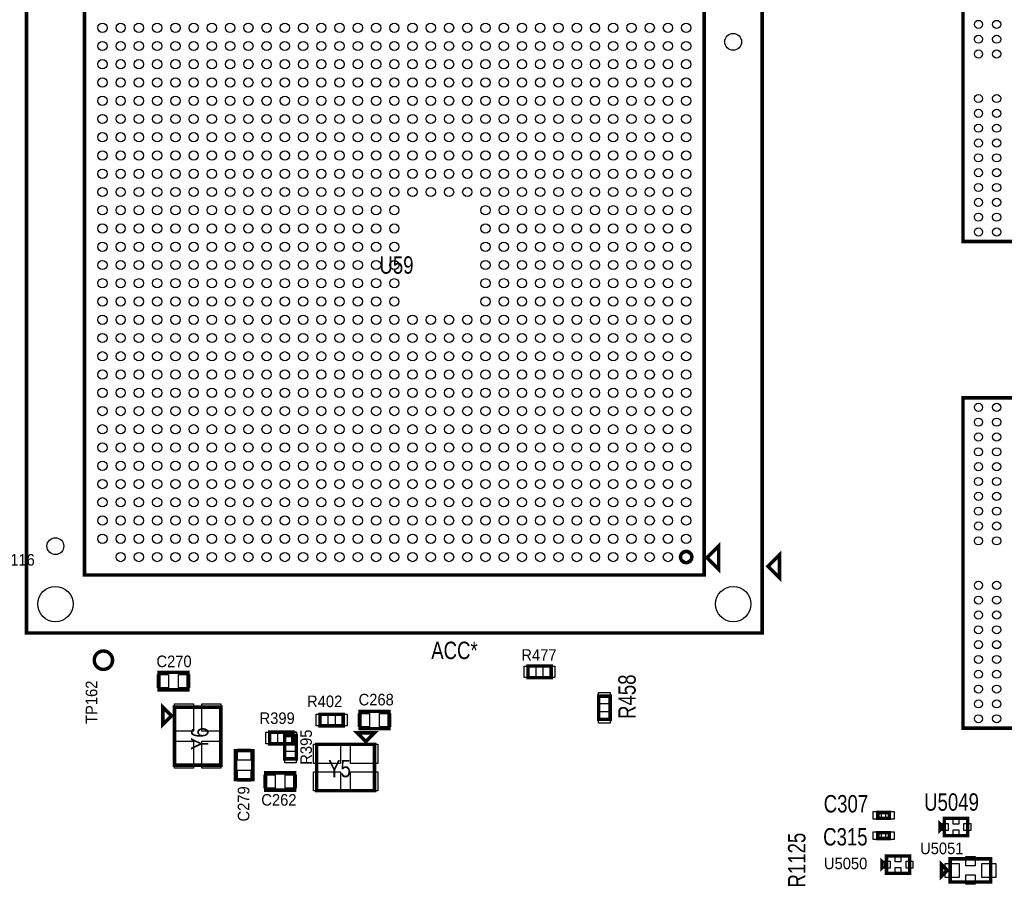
# Model space of a CAD drawing. Extents: x -197 to 9597, y -1478 to 7719.
# Tile 29 of 40: x 3909 to 5609, y 2136 to 3629. Entities that reach past the tile are written whole.
import ezdxf
from ezdxf.enums import TextEntityAlignment as Align

# ---------------------------------------------------------------- set-up
doc = ezdxf.new("R2010")
doc.units = 0
for name, color, linetype in [('PG_ASSEMBLY_TOP', 120, 'CONTINUOUS'), ('PIN_TOP', 140, 'CONTINUOUS'), ('RD_ASSEMBLY_TOP', 120, 'CONTINUOUS')]:
    doc.layers.add(name, color=color, linetype=linetype)

msp = doc.modelspace()

# ---------------------------------------------------------------- linework, layer by layer
at = {"layer": 'PG_ASSEMBLY_TOP', "const_width": 6}
for points in [[(5190.732, 3841.016), (3920.732, 3841.016), (3920.732, 2571.016), (5190.732, 2571.016), (5190.732, 3841.016)], [(5937.488, 3816.709), (5537.488, 3816.709), (5537.488, 3246.709), (5937.488, 3246.709), (5937.488, 3816.709)], [(5090.732, 3741.016), (4020.732, 3741.016), (4020.732, 2671.016), (5090.732, 2671.016), (5090.732, 3741.016)], [(5937.488, 2976.709), (5537.488, 2976.709), (5537.488, 2406.709), (5937.488, 2406.709), (5937.488, 2976.709)], [(5115.732, 2681.016), (5115.732, 2721.016), (5095.732, 2701.016), (5115.732, 2681.016)], [(5220.732, 2666.016), (5220.732, 2706.016), (5200.732, 2686.016), (5220.732, 2666.016)], [(4786.479, 2494.016), (4826.479, 2494.016), (4826.479, 2514.016), (4786.479, 2514.016), (4786.479, 2494.016)], [(4199.476, 2503.024), (4149.476, 2503.024), (4149.476, 2473.024), (4199.476, 2473.024), (4199.476, 2503.024)], [(4908.48, 2462.017), (4908.48, 2422.017), (4928.48, 2422.017), (4928.48, 2462.017), (4908.48, 2462.017)], [(4171.204, 2428.024), (4156.204, 2443.024), (4156.204, 2413.024), (4171.204, 2428.024)], [(4176.204, 2443.024), (4176.204, 2343.024), (4256.204, 2343.024), (4256.204, 2443.024), (4176.204, 2443.024)], [(4427.545, 2410.74), (4467.545, 2410.74), (4467.545, 2430.74), (4427.545, 2430.74), (4427.545, 2410.74)], [(4496.545, 2405.74), (4546.545, 2405.74), (4546.545, 2435.74), (4496.545, 2435.74), (4496.545, 2405.74)], [(4380.545, 2399.74), (4340.545, 2399.74), (4340.545, 2379.74), (4380.545, 2379.74), (4380.545, 2399.74)], [(4506.545, 2383.74), (4521.545, 2398.74), (4491.545, 2398.74), (4506.545, 2383.74)], [(4366.545, 2393.74), (4366.545, 2353.74), (4386.545, 2353.74), (4386.545, 2393.74), (4366.545, 2393.74)], [(4521.545, 2378.74), (4421.545, 2378.74), (4421.545, 2298.74), (4521.545, 2298.74), (4521.545, 2378.74)], [(4281.48, 2367.906), (4281.48, 2317.906), (4311.48, 2317.906), (4311.48, 2367.906), (4281.48, 2367.906)], [(4383.545, 2329.74), (4333.545, 2329.74), (4333.545, 2299.74), (4383.545, 2299.74), (4383.545, 2329.74)], [(5390.488, 2251.292), (5410.488, 2251.292), (5410.488, 2261.292), (5390.488, 2261.292), (5390.488, 2251.292)], [(5497.988, 2231.292), (5497.988, 2241.292), (5502.988, 2236.292), (5497.988, 2231.292)], [(5505.488, 2221.292), (5545.488, 2221.292), (5545.488, 2251.292), (5505.488, 2251.292), (5505.488, 2221.292)], [(5390.488, 2216.292), (5410.488, 2216.292), (5410.488, 2226.292), (5390.488, 2226.292), (5390.488, 2216.292)], [(5397.988, 2166.292), (5397.988, 2176.292), (5402.988, 2171.292), (5397.988, 2166.292)], [(5405.488, 2156.292), (5445.488, 2156.292), (5445.488, 2186.292), (5405.488, 2186.292), (5405.488, 2156.292)], [(5500.488, 2151.292), (5500.488, 2171.292), (5510.488, 2161.292), (5500.488, 2151.292)], [(5515.488, 2141.292), (5585.488, 2141.292), (5585.488, 2181.292), (5515.488, 2181.292), (5515.488, 2141.292)]]:
    msp.add_lwpolyline(points, dxfattribs=at)
for points in [[(5069.435, 2702.079, 0.999999), (5049.903, 2702.079, 1.000001), (5069.435, 2702.079)], [(4069.292, 2524.016, 0.999984), (4037.667, 2524.017, 1.000016), (4069.292, 2524.016)]]:
    msp.add_lwpolyline(points, format="xyb", dxfattribs=at)
at = {"layer": 'PIN_TOP'}
for points in [[(4165.866, 2499.524), (4165.866, 2476.524), (4146.866, 2476.524), (4146.866, 2499.524)], [(4202.086, 2499.524), (4202.086, 2476.524), (4183.086, 2476.524), (4183.086, 2499.524)], [(4779.944, 2494.016), (4779.944, 2514.016), (4799.944, 2514.016), (4799.944, 2494.016)], [(4813.014, 2494.016), (4813.014, 2514.016), (4833.014, 2514.016), (4833.014, 2494.016)], [(4908.48, 2468.552), (4928.48, 2468.552), (4928.48, 2448.552), (4908.48, 2448.552)], [(4176.086, 2448.512), (4209.086, 2448.512), (4209.086, 2401.512), (4176.086, 2401.512)], [(4223.322, 2448.512), (4256.322, 2448.512), (4256.322, 2401.512), (4223.322, 2401.512)], [(4493.935, 2409.24), (4493.935, 2432.24), (4512.935, 2432.24), (4512.935, 2409.24)], [(4530.155, 2409.24), (4530.155, 2432.24), (4549.155, 2432.24), (4549.155, 2409.24)], [(4908.48, 2435.482), (4928.48, 2435.482), (4928.48, 2415.482), (4908.48, 2415.482)], [(4421.01, 2410.74), (4421.01, 2430.74), (4441.01, 2430.74), (4441.01, 2410.74)], [(4454.08, 2410.74), (4454.08, 2430.74), (4474.08, 2430.74), (4474.08, 2410.74)], [(4354.01, 2399.74), (4354.01, 2379.74), (4334.01, 2379.74), (4334.01, 2399.74)], [(4366.545, 2400.275), (4386.545, 2400.275), (4386.545, 2380.275), (4366.545, 2380.275)], [(4387.08, 2399.74), (4387.08, 2379.74), (4367.08, 2379.74), (4367.08, 2399.74)], [(4176.086, 2384.536), (4209.086, 2384.536), (4209.086, 2337.536), (4176.086, 2337.536)], [(4223.322, 2384.536), (4256.322, 2384.536), (4256.322, 2337.536), (4223.322, 2337.536)], [(4284.98, 2370.516), (4307.98, 2370.516), (4307.98, 2351.516), (4284.98, 2351.516)], [(4366.545, 2367.205), (4386.545, 2367.205), (4386.545, 2347.205), (4366.545, 2347.205)], [(4463.057, 2378.858), (4463.057, 2345.858), (4416.057, 2345.858), (4416.057, 2378.858)], [(4527.033, 2378.858), (4527.033, 2345.858), (4480.033, 2345.858), (4480.033, 2378.858)], [(4284.98, 2334.296), (4307.98, 2334.296), (4307.98, 2315.296), (4284.98, 2315.296)], [(4463.057, 2331.622), (4463.057, 2298.622), (4416.057, 2298.622), (4416.057, 2331.622)], [(4527.033, 2331.622), (4527.033, 2298.622), (4480.033, 2298.622), (4480.033, 2331.622)], [(4349.935, 2326.24), (4349.935, 2303.24), (4330.935, 2303.24), (4330.935, 2326.24)], [(4386.155, 2326.24), (4386.155, 2303.24), (4367.155, 2303.24), (4367.155, 2326.24)], [(5382.468, 2249.792), (5382.468, 2262.792), (5396.468, 2262.792), (5396.468, 2249.792)], [(5404.508, 2249.792), (5404.508, 2262.792), (5418.508, 2262.792), (5418.508, 2249.792)], [(5520.488, 2241.135), (5520.488, 2251.135), (5530.488, 2251.135), (5530.488, 2241.135)], [(5382.468, 2214.792), (5382.468, 2227.792), (5396.468, 2227.792), (5396.468, 2214.792)], [(5404.508, 2214.792), (5404.508, 2227.792), (5418.508, 2227.792), (5418.508, 2214.792)], [(5499.803, 2230.292), (5499.803, 2242.292), (5511.803, 2242.292), (5511.803, 2230.292)], [(5520.488, 2221.449), (5520.488, 2231.449), (5530.488, 2231.449), (5530.488, 2221.449)], [(5539.173, 2230.292), (5539.173, 2242.292), (5551.173, 2242.292), (5551.173, 2230.292)], [(5399.803, 2165.292), (5399.803, 2177.292), (5411.803, 2177.292), (5411.803, 2165.292)], [(5420.488, 2176.135), (5420.488, 2186.135), (5430.488, 2186.135), (5430.488, 2176.135)], [(5439.173, 2165.292), (5439.173, 2177.292), (5451.173, 2177.292), (5451.173, 2165.292)], [(5542.488, 2169.04), (5542.488, 2185.04), (5558.488, 2185.04), (5558.488, 2169.04)], [(5420.488, 2156.449), (5420.488, 2166.449), (5430.488, 2166.449), (5430.488, 2156.449)], [(5506.992, 2149.292), (5506.992, 2173.292), (5530.992, 2173.292), (5530.992, 2149.292)], [(5569.984, 2149.292), (5569.984, 2173.292), (5593.984, 2173.292), (5593.984, 2149.292)], [(5542.488, 2137.544), (5542.488, 2153.544), (5558.488, 2153.544), (5558.488, 2137.544)]]:
    msp.add_lwpolyline(points, close=True, dxfattribs=at)
for centre, radius in [((4051.795, 3615.465), 8), ((4083.291, 3615.465), 8), ((4114.787, 3615.465), 8), ((4146.283, 3615.465), 8), ((4177.779, 3615.465), 8), ((4209.275, 3615.465), 8), ((4240.771, 3615.465), 8), ((4272.267, 3615.465), 8), ((4303.763, 3615.465), 8), ((4335.26, 3615.465), 8), ((4366.756, 3615.465), 8), ((4398.252, 3615.465), 8), ((4429.748, 3615.465), 8), ((4461.244, 3615.465), 8), ((4492.74, 3615.465), 8), ((4524.236, 3615.465), 8), ((4555.732, 3615.465), 8), ((4587.228, 3615.465), 8), ((4618.724, 3615.465), 8), ((4650.22, 3615.465), 8), ((4681.716, 3615.465), 8), ((4713.212, 3615.465), 8), ((4744.708, 3615.465), 8), ((4776.204, 3615.465), 8), ((4807.7, 3615.465), 8), ((4839.197, 3615.465), 8), ((4870.693, 3615.465), 8), ((4902.189, 3615.465), 8), ((4933.685, 3615.465), 8), ((4965.181, 3615.465), 8), ((4996.677, 3615.465), 8), ((5028.173, 3615.465), 8), ((5059.669, 3615.465), 8), ((5564.26, 3621.28), 7), ((5595.76, 3621.28), 7), ((5140.87, 3591.154), 14.5), ((4051.795, 3583.969), 8), ((4083.291, 3583.969), 8), ((4114.787, 3583.969), 8), ((4146.283, 3583.969), 8), ((4177.779, 3583.969), 8), ((4209.275, 3583.969), 8), ((4240.771, 3583.969), 8), ((4272.267, 3583.969), 8), ((4303.763, 3583.969), 8), ((4335.26, 3583.969), 8), ((4366.756, 3583.969), 8), ((4398.252, 3583.969), 8), ((4429.748, 3583.969), 8), ((4461.244, 3583.969), 8), ((4492.74, 3583.969), 8), ((4524.236, 3583.969), 8), ((4555.732, 3583.969), 8), ((4587.228, 3583.969), 8), ((4618.724, 3583.969), 8), ((4650.22, 3583.969), 8), ((4681.716, 3583.969), 8), ((4713.212, 3583.969), 8), ((4744.708, 3583.969), 8), ((4776.204, 3583.969), 8), ((4807.7, 3583.969), 8), ((4839.197, 3583.969), 8), ((4870.693, 3583.969), 8), ((4902.189, 3583.969), 8), ((4933.685, 3583.969), 8), ((4965.181, 3583.969), 8), ((4996.677, 3583.969), 8), ((5028.173, 3583.969), 8), ((5059.669, 3583.969), 8), ((5564.26, 3595.689), 7), ((5595.76, 3595.689), 7), ((5564.26, 3570.099), 7), ((5595.76, 3570.099), 7), ((4051.795, 3552.473), 8), ((4083.291, 3552.473), 8), ((4114.787, 3552.473), 8), ((4146.283, 3552.473), 8), ((4177.779, 3552.473), 8), ((4209.275, 3552.473), 8), ((4240.771, 3552.473), 8), ((4272.267, 3552.473), 8), ((4303.763, 3552.473), 8), ((4335.26, 3552.473), 8), ((4366.756, 3552.473), 8), ((4398.252, 3552.473), 8), ((4429.748, 3552.473), 8), ((4461.244, 3552.473), 8), ((4492.74, 3552.473), 8), ((4524.236, 3552.473), 8), ((4555.732, 3552.473), 8), ((4587.228, 3552.473), 8), ((4618.724, 3552.473), 8), ((4650.22, 3552.473), 8), ((4681.716, 3552.473), 8), ((4713.212, 3552.473), 8), ((4744.708, 3552.473), 8), ((4776.204, 3552.473), 8), ((4807.7, 3552.473), 8), ((4839.197, 3552.473), 8), ((4870.693, 3552.473), 8), ((4902.189, 3552.473), 8), ((4933.685, 3552.473), 8), ((4965.181, 3552.473), 8), ((4996.677, 3552.473), 8), ((5028.173, 3552.473), 8), ((5059.669, 3552.473), 8), ((4051.795, 3520.977), 8), ((4083.291, 3520.977), 8), ((4114.787, 3520.977), 8), ((4146.283, 3520.977), 8), ((4177.779, 3520.977), 8), ((4209.275, 3520.977), 8), ((4240.771, 3520.977), 8), ((4272.267, 3520.977), 8), ((4303.763, 3520.977), 8), ((4335.26, 3520.977), 8), ((4366.756, 3520.977), 8), ((4398.252, 3520.977), 8), ((4429.748, 3520.977), 8), ((4461.244, 3520.977), 8), ((4492.74, 3520.977), 8), ((4524.236, 3520.977), 8), ((4555.732, 3520.977), 8), ((4587.228, 3520.977), 8), ((4618.724, 3520.977), 8), ((4650.22, 3520.977), 8), ((4681.716, 3520.977), 8), ((4713.212, 3520.977), 8), ((4744.708, 3520.977), 8), ((4776.204, 3520.977), 8), ((4807.7, 3520.977), 8), ((4839.197, 3520.977), 8), ((4870.693, 3520.977), 8), ((4902.189, 3520.977), 8), ((4933.685, 3520.977), 8), ((4965.181, 3520.977), 8), ((4996.677, 3520.977), 8), ((5028.173, 3520.977), 8), ((5059.669, 3520.977), 8), ((4051.795, 3489.481), 8), ((4083.291, 3489.481), 8), ((4114.787, 3489.481), 8), ((4146.283, 3489.481), 8), ((4177.779, 3489.481), 8), ((4209.275, 3489.481), 8), ((4240.771, 3489.481), 8), ((4272.267, 3489.481), 8), ((4303.763, 3489.481), 8), ((4335.26, 3489.481), 8), ((4366.756, 3489.481), 8), ((4398.252, 3489.481), 8), ((4429.748, 3489.481), 8), ((4461.244, 3489.481), 8), ((4492.74, 3489.481), 8), ((4524.236, 3489.481), 8), ((4555.732, 3489.481), 8), ((4587.228, 3489.481), 8), ((4618.724, 3489.481), 8), ((4650.22, 3489.481), 8), ((4681.716, 3489.481), 8), ((4713.212, 3489.481), 8), ((4744.708, 3489.481), 8), ((4776.204, 3489.481), 8), ((4807.7, 3489.481), 8), ((4839.197, 3489.481), 8), ((4870.693, 3489.481), 8), ((4902.189, 3489.481), 8), ((4933.685, 3489.481), 8), ((4965.181, 3489.481), 8), ((4996.677, 3489.481), 8), ((5028.173, 3489.481), 8), ((5059.669, 3489.481), 8), ((5564.26, 3493.319), 7), ((5595.76, 3493.319), 7), ((5564.26, 3467.729), 7), ((5595.76, 3467.729), 7), ((4051.795, 3457.985), 8), ((4083.291, 3457.985), 8), ((4114.787, 3457.985), 8), ((4146.283, 3457.985), 8), ((4177.779, 3457.985), 8), ((4209.275, 3457.985), 8), ((4240.771, 3457.985), 8), ((4272.267, 3457.985), 8), ((4303.763, 3457.985), 8), ((4335.26, 3457.985), 8), ((4366.756, 3457.985), 8), ((4398.252, 3457.985), 8), ((4429.748, 3457.985), 8), ((4461.244, 3457.985), 8), ((4492.74, 3457.985), 8), ((4524.236, 3457.985), 8), ((4555.732, 3457.985), 8), ((4587.228, 3457.985), 8), ((4618.724, 3457.985), 8), ((4650.22, 3457.985), 8), ((4681.716, 3457.985), 8), ((4713.212, 3457.985), 8), ((4744.708, 3457.985), 8), ((4776.204, 3457.985), 8), ((4807.7, 3457.985), 8), ((4839.197, 3457.985), 8), ((4870.693, 3457.985), 8), ((4902.189, 3457.985), 8), ((4933.685, 3457.985), 8), ((4965.181, 3457.985), 8), ((4996.677, 3457.985), 8), ((5028.173, 3457.985), 8), ((5059.669, 3457.985), 8), ((4051.795, 3426.488), 8), ((4083.291, 3426.488), 8), ((4114.787, 3426.488), 8), ((4146.283, 3426.488), 8), ((4177.779, 3426.488), 8), ((4209.275, 3426.488), 8), ((4240.771, 3426.488), 8), ((4272.267, 3426.488), 8), ((4303.763, 3426.488), 8), ((4335.26, 3426.488), 8), ((4366.756, 3426.488), 8), ((4398.252, 3426.488), 8), ((4429.748, 3426.488), 8), ((4461.244, 3426.488), 8), ((4492.74, 3426.488), 8), ((4524.236, 3426.488), 8), ((4555.732, 3426.488), 8), ((4587.228, 3426.488), 8), ((4618.724, 3426.488), 8), ((4650.22, 3426.488), 8), ((4681.716, 3426.488), 8), ((4713.212, 3426.488), 8), ((4744.708, 3426.488), 8), ((4776.204, 3426.488), 8), ((4807.7, 3426.488), 8), ((4839.197, 3426.488), 8), ((4870.693, 3426.488), 8), ((4902.189, 3426.488), 8), ((4933.685, 3426.488), 8), ((4965.181, 3426.488), 8), ((4996.677, 3426.488), 8), ((5028.173, 3426.488), 8), ((5059.669, 3426.488), 8), ((5564.26, 3442.138), 7), ((5595.76, 3442.138), 7), ((5564.26, 3416.548), 7), ((5595.76, 3416.548), 7), ((4051.795, 3394.992), 8), ((4083.291, 3394.992), 8), ((4114.787, 3394.992), 8), ((4146.283, 3394.992), 8), ((4177.779, 3394.992), 8), ((4209.275, 3394.992), 8), ((4240.771, 3394.992), 8), ((4272.267, 3394.992), 8), ((4303.763, 3394.992), 8), ((4335.26, 3394.992), 8), ((4366.756, 3394.992), 8), ((4398.252, 3394.992), 8), ((4429.748, 3394.992), 8), ((4461.244, 3394.992), 8), ((4492.74, 3394.992), 8), ((4524.236, 3394.992), 8), ((4555.732, 3394.992), 8), ((4587.228, 3394.992), 8), ((4618.724, 3394.992), 8), ((4650.22, 3394.992), 8), ((4681.716, 3394.992), 8), ((4713.212, 3394.992), 8), ((4744.708, 3394.992), 8), ((4776.204, 3394.992), 8), ((4807.7, 3394.992), 8), ((4839.197, 3394.992), 8), ((4870.693, 3394.992), 8), ((4902.189, 3394.992), 8), ((4933.685, 3394.992), 8), ((4965.181, 3394.992), 8), ((4996.677, 3394.992), 8), ((5028.173, 3394.992), 8), ((5059.669, 3394.992), 8), ((5564.26, 3390.961), 7), ((5595.76, 3390.961), 7), ((4051.795, 3363.496), 8), ((4083.291, 3363.496), 8), ((4114.787, 3363.496), 8), ((4146.283, 3363.496), 8), ((4177.779, 3363.496), 8), ((4209.275, 3363.496), 8), ((4240.771, 3363.496), 8), ((4272.267, 3363.496), 8), ((4303.763, 3363.496), 8), ((4335.26, 3363.496), 8), ((4366.756, 3363.496), 8), ((4398.252, 3363.496), 8), ((4429.748, 3363.496), 8), ((4461.244, 3363.496), 8), ((4492.74, 3363.496), 8), ((4524.236, 3363.496), 8), ((4555.732, 3363.496), 8), ((4587.228, 3363.496), 8), ((4618.724, 3363.496), 8), ((4650.22, 3363.496), 8), ((4681.716, 3363.496), 8), ((4713.212, 3363.496), 8), ((4744.708, 3363.496), 8), ((4776.204, 3363.496), 8), ((4807.7, 3363.496), 8), ((4839.197, 3363.496), 8), ((4870.693, 3363.496), 8), ((4902.189, 3363.496), 8), ((4933.685, 3363.496), 8), ((4965.181, 3363.496), 8), ((4996.677, 3363.496), 8), ((5028.173, 3363.496), 8), ((5059.669, 3363.496), 8), ((5564.26, 3365.37), 7), ((5595.76, 3365.37), 7), ((4051.795, 3332), 8), ((4083.291, 3332), 8), ((4114.787, 3332), 8), ((4146.283, 3332), 8), ((4177.779, 3332), 8), ((4209.275, 3332), 8), ((4240.771, 3332), 8), ((4272.267, 3332), 8), ((4303.763, 3332), 8), ((4335.26, 3332), 8), ((4366.756, 3332), 8), ((4398.252, 3332), 8), ((4429.748, 3332), 8), ((4461.244, 3332), 8), ((4492.74, 3332), 8), ((4524.236, 3332), 8), ((4555.732, 3332), 8), ((4587.228, 3332), 8), ((4618.724, 3332), 8), ((4650.22, 3332), 8), ((4681.716, 3332), 8), ((4713.212, 3332), 8), ((4744.708, 3332), 8), ((4776.204, 3332), 8), ((4807.7, 3332), 8), ((4839.197, 3332), 8), ((4870.693, 3332), 8), ((4902.189, 3332), 8), ((4933.685, 3332), 8), ((4965.181, 3332), 8), ((4996.677, 3332), 8), ((5028.173, 3332), 8), ((5059.669, 3332), 8), ((5564.26, 3339.78), 7), ((5595.76, 3339.78), 7), ((5564.26, 3314.189), 7), ((5595.76, 3314.189), 7), ((4051.795, 3300.504), 8), ((4083.291, 3300.504), 8), ((4114.787, 3300.504), 8), ((4146.283, 3300.504), 8), ((4177.779, 3300.504), 8), ((4209.275, 3300.504), 8), ((4240.771, 3300.504), 8), ((4272.267, 3300.504), 8), ((4303.763, 3300.504), 8), ((4335.26, 3300.504), 8), ((4366.756, 3300.504), 8), ((4398.252, 3300.504), 8), ((4429.748, 3300.504), 8), ((4461.244, 3300.504), 8), ((4492.74, 3300.504), 8), ((4524.236, 3300.504), 8), ((4555.732, 3300.504), 8), ((4713.212, 3300.504), 8), ((4744.708, 3300.504), 8), ((4776.204, 3300.504), 8), ((4807.7, 3300.504), 8), ((4839.197, 3300.504), 8), ((4870.693, 3300.504), 8), ((4902.189, 3300.504), 8), ((4933.685, 3300.504), 8), ((4965.181, 3300.504), 8), ((4996.677, 3300.504), 8), ((5028.173, 3300.504), 8), ((5059.669, 3300.504), 8), ((5564.26, 3288.599), 7), ((5595.76, 3288.599), 7), ((4051.795, 3269.008), 8), ((4083.291, 3269.008), 8), ((4114.787, 3269.008), 8), ((4146.283, 3269.008), 8), ((4177.779, 3269.008), 8), ((4209.275, 3269.008), 8), ((4240.771, 3269.008), 8), ((4272.267, 3269.008), 8), ((4303.763, 3269.008), 8), ((4335.26, 3269.008), 8), ((4366.756, 3269.008), 8), ((4398.252, 3269.008), 8), ((4429.748, 3269.008), 8), ((4461.244, 3269.008), 8), ((4492.74, 3269.008), 8), ((4524.236, 3269.008), 8), ((4555.732, 3269.008), 8), ((4713.212, 3269.008), 8), ((4744.708, 3269.008), 8), ((4776.204, 3269.008), 8), ((4807.7, 3269.008), 8), ((4839.197, 3269.008), 8), ((4870.693, 3269.008), 8), ((4902.189, 3269.008), 8), ((4933.685, 3269.008), 8), ((4965.181, 3269.008), 8), ((4996.677, 3269.008), 8), ((5028.173, 3269.008), 8), ((5059.669, 3269.008), 8), ((5564.26, 3263.008), 7), ((5595.76, 3263.008), 7), ((4051.795, 3237.512), 8), ((4083.291, 3237.512), 8), ((4114.787, 3237.512), 8), ((4146.283, 3237.512), 8), ((4177.779, 3237.512), 8), ((4209.275, 3237.512), 8), ((4240.771, 3237.512), 8), ((4272.267, 3237.512), 8), ((4303.763, 3237.512), 8), ((4335.26, 3237.512), 8), ((4366.756, 3237.512), 8), ((4398.252, 3237.512), 8), ((4429.748, 3237.512), 8), ((4461.244, 3237.512), 8), ((4492.74, 3237.512), 8), ((4524.236, 3237.512), 8), ((4555.732, 3237.512), 8), ((4713.212, 3237.512), 8), ((4744.708, 3237.512), 8), ((4776.204, 3237.512), 8), ((4807.7, 3237.512), 8), ((4839.197, 3237.512), 8), ((4870.693, 3237.512), 8), ((4902.189, 3237.512), 8), ((4933.685, 3237.512), 8), ((4965.181, 3237.512), 8), ((4996.677, 3237.512), 8), ((5028.173, 3237.512), 8), ((5059.669, 3237.512), 8), ((4051.795, 3206.016), 8), ((4083.291, 3206.016), 8), ((4114.787, 3206.016), 8), ((4146.283, 3206.016), 8), ((4177.779, 3206.016), 8), ((4209.275, 3206.016), 8), ((4240.771, 3206.016), 8), ((4272.267, 3206.016), 8), ((4303.763, 3206.016), 8), ((4335.26, 3206.016), 8), ((4366.756, 3206.016), 8), ((4398.252, 3206.016), 8), ((4429.748, 3206.016), 8), ((4461.244, 3206.016), 8), ((4492.74, 3206.016), 8), ((4524.236, 3206.016), 8), ((4555.732, 3206.016), 8), ((4713.212, 3206.016), 8), ((4744.708, 3206.016), 8), ((4776.204, 3206.016), 8), ((4807.7, 3206.016), 8), ((4839.197, 3206.016), 8), ((4870.693, 3206.016), 8), ((4902.189, 3206.016), 8), ((4933.685, 3206.016), 8), ((4965.181, 3206.016), 8), ((4996.677, 3206.016), 8), ((5028.173, 3206.016), 8), ((5059.669, 3206.016), 8), ((4051.795, 3174.52), 8), ((4083.291, 3174.52), 8), ((4114.787, 3174.52), 8), ((4146.283, 3174.52), 8), ((4177.779, 3174.52), 8), ((4209.275, 3174.52), 8), ((4240.771, 3174.52), 8), ((4272.267, 3174.52), 8), ((4303.763, 3174.52), 8), ((4335.26, 3174.52), 8), ((4366.756, 3174.52), 8), ((4398.252, 3174.52), 8), ((4429.748, 3174.52), 8), ((4461.244, 3174.52), 8), ((4492.74, 3174.52), 8), ((4524.236, 3174.52), 8), ((4555.732, 3174.52), 8), ((4713.212, 3174.52), 8), ((4744.708, 3174.52), 8), ((4776.204, 3174.52), 8), ((4807.7, 3174.52), 8), ((4839.197, 3174.52), 8), ((4870.693, 3174.52), 8), ((4902.189, 3174.52), 8), ((4933.685, 3174.52), 8), ((4965.181, 3174.52), 8), ((4996.677, 3174.52), 8), ((5028.173, 3174.52), 8), ((5059.669, 3174.52), 8), ((4051.795, 3143.024), 8), ((4083.291, 3143.024), 8), ((4114.787, 3143.024), 8), ((4146.283, 3143.024), 8), ((4177.779, 3143.024), 8), ((4209.275, 3143.024), 8), ((4240.771, 3143.024), 8), ((4272.267, 3143.024), 8), ((4303.763, 3143.024), 8), ((4335.26, 3143.024), 8), ((4366.756, 3143.024), 8), ((4398.252, 3143.024), 8), ((4429.748, 3143.024), 8), ((4461.244, 3143.024), 8), ((4492.74, 3143.024), 8), ((4524.236, 3143.024), 8), ((4555.732, 3143.024), 8), ((4713.212, 3143.024), 8), ((4744.708, 3143.024), 8), ((4776.204, 3143.024), 8), ((4807.7, 3143.024), 8), ((4839.197, 3143.024), 8), ((4870.693, 3143.024), 8), ((4902.189, 3143.024), 8), ((4933.685, 3143.024), 8), ((4965.181, 3143.024), 8), ((4996.677, 3143.024), 8), ((5028.173, 3143.024), 8), ((5059.669, 3143.024), 8), ((4051.795, 3111.528), 8), ((4083.291, 3111.528), 8), ((4114.787, 3111.528), 8), ((4146.283, 3111.528), 8), ((4177.779, 3111.528), 8), ((4209.275, 3111.528), 8), ((4240.771, 3111.528), 8), ((4272.267, 3111.528), 8), ((4303.763, 3111.528), 8), ((4335.26, 3111.528), 8), ((4366.756, 3111.528), 8), ((4398.252, 3111.528), 8), ((4429.748, 3111.528), 8), ((4461.244, 3111.528), 8), ((4492.74, 3111.528), 8), ((4524.236, 3111.528), 8), ((4555.732, 3111.528), 8), ((4587.228, 3111.528), 8), ((4618.724, 3111.528), 8), ((4650.22, 3111.528), 8), ((4681.716, 3111.528), 8), ((4713.212, 3111.528), 8), ((4744.708, 3111.528), 8), ((4776.204, 3111.528), 8), ((4807.7, 3111.528), 8), ((4839.197, 3111.528), 8), ((4870.693, 3111.528), 8), ((4902.189, 3111.528), 8), ((4933.685, 3111.528), 8), ((4965.181, 3111.528), 8), ((4996.677, 3111.528), 8), ((5028.173, 3111.528), 8), ((5059.669, 3111.528), 8), ((4051.795, 3080.032), 8), ((4083.291, 3080.032), 8), ((4114.787, 3080.032), 8), ((4146.283, 3080.032), 8), ((4177.779, 3080.032), 8), ((4209.275, 3080.032), 8), ((4240.771, 3080.032), 8), ((4272.267, 3080.032), 8), ((4303.763, 3080.032), 8), ((4335.26, 3080.032), 8), ((4366.756, 3080.032), 8), ((4398.252, 3080.032), 8), ((4429.748, 3080.032), 8), ((4461.244, 3080.032), 8), ((4492.74, 3080.032), 8), ((4524.236, 3080.032), 8), ((4555.732, 3080.032), 8), ((4587.228, 3080.032), 8), ((4618.724, 3080.032), 8), ((4650.22, 3080.032), 8), ((4681.716, 3080.032), 8), ((4713.212, 3080.032), 8), ((4744.708, 3080.032), 8), ((4776.204, 3080.032), 8), ((4807.7, 3080.032), 8), ((4839.197, 3080.032), 8), ((4870.693, 3080.032), 8), ((4902.189, 3080.032), 8), ((4933.685, 3080.032), 8), ((4965.181, 3080.032), 8), ((4996.677, 3080.032), 8), ((5028.173, 3080.032), 8), ((5059.669, 3080.032), 8), ((4051.795, 3048.536), 8), ((4083.291, 3048.536), 8), ((4114.787, 3048.536), 8), ((4146.283, 3048.536), 8), ((4177.779, 3048.536), 8), ((4209.275, 3048.536), 8), ((4240.771, 3048.536), 8), ((4272.267, 3048.536), 8), ((4303.763, 3048.536), 8), ((4335.26, 3048.536), 8), ((4366.756, 3048.536), 8), ((4398.252, 3048.536), 8), ((4429.748, 3048.536), 8), ((4461.244, 3048.536), 8), ((4492.74, 3048.536), 8), ((4524.236, 3048.536), 8), ((4555.732, 3048.536), 8), ((4587.228, 3048.536), 8), ((4618.724, 3048.536), 8), ((4650.22, 3048.536), 8), ((4681.716, 3048.536), 8), ((4713.212, 3048.536), 8), ((4744.708, 3048.536), 8), ((4776.204, 3048.536), 8), ((4807.7, 3048.536), 8), ((4839.197, 3048.536), 8), ((4870.693, 3048.536), 8), ((4902.189, 3048.536), 8), ((4933.685, 3048.536), 8), ((4965.181, 3048.536), 8), ((4996.677, 3048.536), 8), ((5028.173, 3048.536), 8), ((5059.669, 3048.536), 8), ((4051.795, 3017.04), 8), ((4083.291, 3017.04), 8), ((4114.787, 3017.04), 8), ((4146.283, 3017.04), 8), ((4177.779, 3017.04), 8), ((4209.275, 3017.04), 8), ((4240.771, 3017.04), 8), ((4272.267, 3017.04), 8), ((4303.763, 3017.04), 8), ((4335.26, 3017.04), 8), ((4366.756, 3017.04), 8), ((4398.252, 3017.04), 8), ((4429.748, 3017.04), 8), ((4461.244, 3017.04), 8), ((4492.74, 3017.04), 8), ((4524.236, 3017.04), 8), ((4555.732, 3017.04), 8), ((4587.228, 3017.04), 8), ((4618.724, 3017.04), 8), ((4650.22, 3017.04), 8), ((4681.716, 3017.04), 8), ((4713.212, 3017.04), 8), ((4744.708, 3017.04), 8), ((4776.204, 3017.04), 8), ((4807.7, 3017.04), 8), ((4839.197, 3017.04), 8), ((4870.693, 3017.04), 8), ((4902.189, 3017.04), 8), ((4933.685, 3017.04), 8), ((4965.181, 3017.04), 8), ((4996.677, 3017.04), 8), ((5028.173, 3017.04), 8), ((5059.669, 3017.04), 8), ((4051.795, 2985.544), 8), ((4083.291, 2985.544), 8), ((4114.787, 2985.544), 8), ((4146.283, 2985.544), 8), ((4177.779, 2985.544), 8), ((4209.275, 2985.544), 8), ((4240.771, 2985.544), 8), ((4272.267, 2985.544), 8), ((4303.763, 2985.544), 8), ((4335.26, 2985.544), 8), ((4366.756, 2985.544), 8), ((4398.252, 2985.544), 8), ((4429.748, 2985.544), 8), ((4461.244, 2985.544), 8), ((4492.74, 2985.544), 8), ((4524.236, 2985.544), 8), ((4555.732, 2985.544), 8), ((4587.228, 2985.544), 8), ((4618.724, 2985.544), 8), ((4650.22, 2985.544), 8), ((4681.716, 2985.544), 8), ((4713.212, 2985.544), 8), ((4744.708, 2985.544), 8), ((4776.204, 2985.544), 8), ((4807.7, 2985.544), 8), ((4839.197, 2985.544), 8), ((4870.693, 2985.544), 8), ((4902.189, 2985.544), 8), ((4933.685, 2985.544), 8), ((4965.181, 2985.544), 8), ((4996.677, 2985.544), 8), ((5028.173, 2985.544), 8), ((5059.669, 2985.544), 8), ((4051.795, 2954.047), 8), ((4083.291, 2954.047), 8), ((4114.787, 2954.047), 8), ((4146.283, 2954.047), 8), ((4177.779, 2954.047), 8), ((4209.275, 2954.047), 8), ((4240.771, 2954.047), 8), ((4272.267, 2954.047), 8), ((4303.763, 2954.047), 8), ((4335.26, 2954.047), 8), ((4366.756, 2954.047), 8), ((4398.252, 2954.047), 8), ((4429.748, 2954.047), 8), ((4461.244, 2954.047), 8), ((4492.74, 2954.047), 8), ((4524.236, 2954.047), 8), ((4555.732, 2954.047), 8), ((4587.228, 2954.047), 8), ((4618.724, 2954.047), 8), ((4650.22, 2954.047), 8), ((4681.716, 2954.047), 8), ((4713.212, 2954.047), 8), ((4744.708, 2954.047), 8), ((4776.204, 2954.047), 8), ((4807.7, 2954.047), 8), ((4839.197, 2954.047), 8), ((4870.693, 2954.047), 8), ((4902.189, 2954.047), 8), ((4933.685, 2954.047), 8), ((4965.181, 2954.047), 8), ((4996.677, 2954.047), 8), ((5028.173, 2954.047), 8), ((5059.669, 2954.047), 8), ((5564.26, 2960.41), 7), ((5595.76, 2960.41), 7), ((5564.26, 2934.819), 7), ((5595.76, 2934.819), 7), ((4051.795, 2922.551), 8), ((4083.291, 2922.551), 8), ((4114.787, 2922.551), 8), ((4146.283, 2922.551), 8), ((4177.779, 2922.551), 8), ((4209.275, 2922.551), 8), ((4240.771, 2922.551), 8), ((4272.267, 2922.551), 8), ((4303.763, 2922.551), 8), ((4335.26, 2922.551), 8), ((4366.756, 2922.551), 8), ((4398.252, 2922.551), 8), ((4429.748, 2922.551), 8), ((4461.244, 2922.551), 8), ((4492.74, 2922.551), 8), ((4524.236, 2922.551), 8), ((4555.732, 2922.551), 8), ((4587.228, 2922.551), 8), ((4618.724, 2922.551), 8), ((4650.22, 2922.551), 8), ((4681.716, 2922.551), 8), ((4713.212, 2922.551), 8), ((4744.708, 2922.551), 8), ((4776.204, 2922.551), 8), ((4807.7, 2922.551), 8), ((4839.197, 2922.551), 8), ((4870.693, 2922.551), 8), ((4902.189, 2922.551), 8), ((4933.685, 2922.551), 8), ((4965.181, 2922.551), 8), ((4996.677, 2922.551), 8), ((5028.173, 2922.551), 8), ((5059.669, 2922.551), 8), ((5564.26, 2909.229), 7), ((5595.76, 2909.229), 7), ((4051.795, 2891.055), 8), ((4083.291, 2891.055), 8), ((4114.787, 2891.055), 8), ((4146.283, 2891.055), 8), ((4177.779, 2891.055), 8), ((4209.275, 2891.055), 8), ((4240.771, 2891.055), 8), ((4272.267, 2891.055), 8), ((4303.763, 2891.055), 8), ((4335.26, 2891.055), 8), ((4366.756, 2891.055), 8), ((4398.252, 2891.055), 8), ((4429.748, 2891.055), 8), ((4461.244, 2891.055), 8), ((4492.74, 2891.055), 8), ((4524.236, 2891.055), 8), ((4555.732, 2891.055), 8), ((4587.228, 2891.055), 8), ((4618.724, 2891.055), 8), ((4650.22, 2891.055), 8), ((4681.716, 2891.055), 8), ((4713.212, 2891.055), 8), ((4744.708, 2891.055), 8), ((4776.204, 2891.055), 8), ((4807.7, 2891.055), 8), ((4839.197, 2891.055), 8), ((4870.693, 2891.055), 8), ((4902.189, 2891.055), 8), ((4933.685, 2891.055), 8), ((4965.181, 2891.055), 8), ((4996.677, 2891.055), 8), ((5028.173, 2891.055), 8), ((5059.669, 2891.055), 8), ((5564.26, 2883.638), 7), ((5595.76, 2883.638), 7), ((4051.795, 2859.559), 8), ((4083.291, 2859.559), 8), ((4114.787, 2859.559), 8), ((4146.283, 2859.559), 8), ((4177.779, 2859.559), 8), ((4209.275, 2859.559), 8), ((4240.771, 2859.559), 8), ((4272.267, 2859.559), 8), ((4303.763, 2859.559), 8), ((4335.26, 2859.559), 8), ((4366.756, 2859.559), 8), ((4398.252, 2859.559), 8), ((4429.748, 2859.559), 8), ((4461.244, 2859.559), 8), ((4492.74, 2859.559), 8), ((4524.236, 2859.559), 8), ((4555.732, 2859.559), 8), ((4587.228, 2859.559), 8), ((4618.724, 2859.559), 8), ((4650.22, 2859.559), 8), ((4681.716, 2859.559), 8), ((4713.212, 2859.559), 8), ((4744.708, 2859.559), 8), ((4776.204, 2859.559), 8), ((4807.7, 2859.559), 8), ((4839.197, 2859.559), 8), ((4870.693, 2859.559), 8), ((4902.189, 2859.559), 8), ((4933.685, 2859.559), 8), ((4965.181, 2859.559), 8), ((4996.677, 2859.559), 8), ((5028.173, 2859.559), 8), ((5059.669, 2859.559), 8), ((5564.26, 2858.048), 7), ((5595.76, 2858.048), 7), ((5564.26, 2832.457), 7), ((5595.76, 2832.457), 7), ((4051.795, 2828.063), 8), ((4083.291, 2828.063), 8), ((4114.787, 2828.063), 8), ((4146.283, 2828.063), 8), ((4177.779, 2828.063), 8), ((4209.275, 2828.063), 8), ((4240.771, 2828.063), 8), ((4272.267, 2828.063), 8), ((4303.763, 2828.063), 8), ((4335.26, 2828.063), 8), ((4366.756, 2828.063), 8), ((4398.252, 2828.063), 8), ((4429.748, 2828.063), 8), ((4461.244, 2828.063), 8), ((4492.74, 2828.063), 8), ((4524.236, 2828.063), 8), ((4555.732, 2828.063), 8), ((4587.228, 2828.063), 8), ((4618.724, 2828.063), 8), ((4650.22, 2828.063), 8), ((4681.716, 2828.063), 8), ((4713.212, 2828.063), 8), ((4744.708, 2828.063), 8), ((4776.204, 2828.063), 8), ((4807.7, 2828.063), 8), ((4839.197, 2828.063), 8), ((4870.693, 2828.063), 8), ((4902.189, 2828.063), 8), ((4933.685, 2828.063), 8), ((4965.181, 2828.063), 8), ((4996.677, 2828.063), 8), ((5028.173, 2828.063), 8), ((5059.669, 2828.063), 8), ((5564.26, 2806.87), 7), ((5595.76, 2806.87), 7), ((4051.795, 2796.567), 8), ((4083.291, 2796.567), 8), ((4114.787, 2796.567), 8), ((4146.283, 2796.567), 8), ((4177.779, 2796.567), 8), ((4209.275, 2796.567), 8), ((4240.771, 2796.567), 8), ((4272.267, 2796.567), 8), ((4303.763, 2796.567), 8), ((4335.26, 2796.567), 8), ((4366.756, 2796.567), 8), ((4398.252, 2796.567), 8), ((4429.748, 2796.567), 8), ((4461.244, 2796.567), 8), ((4492.74, 2796.567), 8), ((4524.236, 2796.567), 8), ((4555.732, 2796.567), 8), ((4587.228, 2796.567), 8), ((4618.724, 2796.567), 8), ((4650.22, 2796.567), 8), ((4681.716, 2796.567), 8), ((4713.212, 2796.567), 8), ((4744.708, 2796.567), 8), ((4776.204, 2796.567), 8), ((4807.7, 2796.567), 8), ((4839.197, 2796.567), 8), ((4870.693, 2796.567), 8), ((4902.189, 2796.567), 8), ((4933.685, 2796.567), 8), ((4965.181, 2796.567), 8), ((4996.677, 2796.567), 8), ((5028.173, 2796.567), 8), ((5059.669, 2796.567), 8), ((5564.26, 2781.28), 7), ((5595.76, 2781.28), 7), ((4051.795, 2765.071), 8), ((4083.291, 2765.071), 8), ((4114.787, 2765.071), 8), ((4146.283, 2765.071), 8), ((4177.779, 2765.071), 8), ((4209.275, 2765.071), 8), ((4240.771, 2765.071), 8), ((4272.267, 2765.071), 8), ((4303.763, 2765.071), 8), ((4335.26, 2765.071), 8), ((4366.756, 2765.071), 8), ((4398.252, 2765.071), 8), ((4429.748, 2765.071), 8), ((4461.244, 2765.071), 8), ((4492.74, 2765.071), 8), ((4524.236, 2765.071), 8), ((4555.732, 2765.071), 8), ((4587.228, 2765.071), 8), ((4618.724, 2765.071), 8), ((4650.22, 2765.071), 8), ((4681.716, 2765.071), 8), ((4713.212, 2765.071), 8), ((4744.708, 2765.071), 8), ((4776.204, 2765.071), 8), ((4807.7, 2765.071), 8), ((4839.197, 2765.071), 8), ((4870.693, 2765.071), 8), ((4902.189, 2765.071), 8), ((4933.685, 2765.071), 8), ((4965.181, 2765.071), 8), ((4996.677, 2765.071), 8), ((5028.173, 2765.071), 8), ((5059.669, 2765.071), 8), ((5564.26, 2755.689), 7), ((5595.76, 2755.689), 7), ((4051.795, 2733.575), 8), ((4083.291, 2733.575), 8), ((4114.787, 2733.575), 8), ((4146.283, 2733.575), 8), ((4177.779, 2733.575), 8), ((4209.275, 2733.575), 8), ((4240.771, 2733.575), 8), ((4272.267, 2733.575), 8), ((4303.763, 2733.575), 8), ((4335.26, 2733.575), 8), ((4366.756, 2733.575), 8), ((4398.252, 2733.575), 8), ((4429.748, 2733.575), 8), ((4461.244, 2733.575), 8), ((4492.74, 2733.575), 8), ((4524.236, 2733.575), 8), ((4555.732, 2733.575), 8), ((4587.228, 2733.575), 8), ((4618.724, 2733.575), 8), ((4650.22, 2733.575), 8), ((4681.716, 2733.575), 8), ((4713.212, 2733.575), 8), ((4744.708, 2733.575), 8), ((4776.204, 2733.575), 8), ((4807.7, 2733.575), 8), ((4839.197, 2733.575), 8), ((4870.693, 2733.575), 8), ((4902.189, 2733.575), 8), ((4933.685, 2733.575), 8), ((4965.181, 2733.575), 8), ((4996.677, 2733.575), 8), ((5028.173, 2733.575), 8), ((5059.669, 2733.575), 8), ((5564.26, 2730.099), 7), ((5595.76, 2730.099), 7), ((3970.594, 2720.878), 14.5), ((4083.291, 2702.079), 8), ((4114.787, 2702.079), 8), ((4146.283, 2702.079), 8), ((4177.779, 2702.079), 8), ((4209.275, 2702.079), 8), ((4240.771, 2702.079), 8), ((4272.267, 2702.079), 8), ((4303.763, 2702.079), 8), ((4335.26, 2702.079), 8), ((4366.756, 2702.079), 8), ((4398.252, 2702.079), 8), ((4429.748, 2702.079), 8), ((4461.244, 2702.079), 8), ((4492.74, 2702.079), 8), ((4524.236, 2702.079), 8), ((4555.732, 2702.079), 8), ((4587.228, 2702.079), 8), ((4618.724, 2702.079), 8), ((4650.22, 2702.079), 8), ((4681.716, 2702.079), 8), ((4713.212, 2702.079), 8), ((4744.708, 2702.079), 8), ((4776.204, 2702.079), 8), ((4807.7, 2702.079), 8), ((4839.197, 2702.079), 8), ((4870.693, 2702.079), 8), ((4902.189, 2702.079), 8), ((4933.685, 2702.079), 8), ((4965.181, 2702.079), 8), ((4996.677, 2702.079), 8), ((5028.173, 2702.079), 8), ((5059.669, 2702.079), 8), ((5564.26, 2653.319), 7), ((5595.76, 2653.319), 7), ((3970.594, 2620.878), 30.5), ((5140.87, 2620.878), 30.5), ((5564.26, 2627.729), 7), ((5595.76, 2627.729), 7), ((5564.26, 2602.138), 7), ((5595.76, 2602.138), 7), ((5564.26, 2576.548), 7), ((5595.76, 2576.548), 7), ((5564.26, 2550.961), 7), ((5595.76, 2550.961), 7), ((4053.481, 2524.018), 15), ((5564.26, 2525.37), 7), ((5595.76, 2525.37), 7), ((5564.26, 2499.78), 7), ((5595.76, 2499.78), 7), ((5564.26, 2474.189), 7), ((5595.76, 2474.189), 7), ((5564.26, 2448.599), 7), ((5595.76, 2448.599), 7), ((5564.26, 2423.008), 7), ((5595.76, 2423.008), 7)]:
    msp.add_circle(centre, radius, dxfattribs=at)

# ---------------------------------------------------------------- texts
at = {"layer": 'RD_ASSEMBLY_TOP'}
for s, height, width, p in [('U59', 30, 0.8, (4559.48, 3191.016)), ('R477', 20, 0.95, (4805.48, 2523.016)), ('C270', 20, 0.95, (4175.48, 2512.016)), ('C268', 20, 0.95, (4524.48, 2446.016)), ('R402', 20, 0.95, (4435.48, 2443.016)), ('R399', 20, 0.95, (4353.48, 2414.016)), ('C262', 20, 0.95, (4356.48, 2273.016)), ('C307', 30, 0.8, (5335.488, 2261.292)), ('C315', 30, 0.8, (5334.488, 2204.292))]:
    msp.add_text(s, height=height, dxfattribs=dict(at, width=width)).set_placement(p, align=Align.CENTER)
for s, height, width, p in [('TP116', 20, 0.95, (3860.189, 2687.292)), ('ACC*', 30, 0.8, (4619.48, 2526.016)), ('Y5', 30, 0.8, (4441.48, 2322.016)), ('U5049', 30, 0.8, (5470.488, 2264.292)), ('U5051', 20, 0.95, (5463.488, 2189.292)), ('U5050', 20, 0.95, (5297.488, 2163.292))]:
    msp.add_text(s, height=height, dxfattribs=dict(at, width=width)).set_placement(p)
for s, height, width, p in [('TP162', 20, 0.95, (4042.907, 2414.01)), ('Y6', 30, 0.8, (4234.787, 2369.024))]:
    msp.add_text(s, height=height, rotation=90, dxfattribs=dict(at, width=width)).set_placement(p)
for s, height, width, p in [('R458', 30, 0.8, (4972.48, 2461.016)), ('R395', 20, 0.95, (4413.48, 2374.016)), ('C279', 20, 0.95, (4305.48, 2276.016)), ('R1125', 30, 0.8, (5265.48, 2179.016))]:
    msp.add_text(s, height=height, rotation=90, dxfattribs=dict(at, width=width)).set_placement(p, align=Align.CENTER)

doc.saveas('drawing.dxf')
